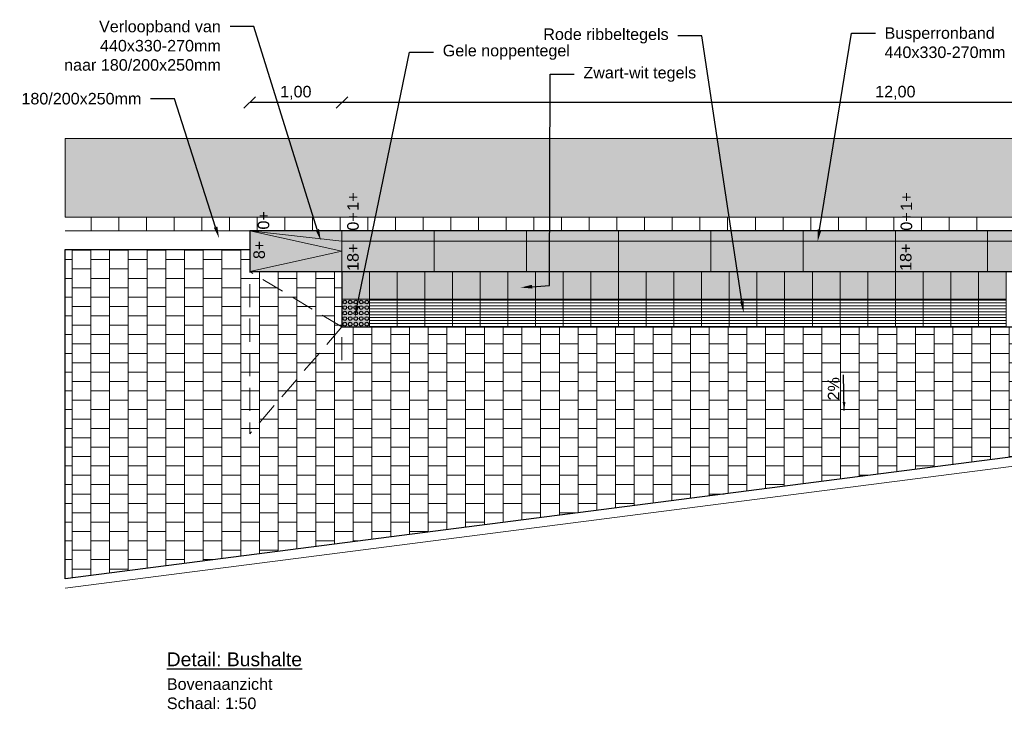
# Model space of a CAD drawing. Header units: metres. Extents: x -1 to 197910, y -70 to 354116.
# Tile 2 of 65: x 2 to 12, y -59 to -51. Entities that reach past the tile are written whole.
import ezdxf
from ezdxf import colors
from ezdxf.entities.mleader import LeaderData, LeaderLine
from ezdxf.math import Vec2, Vec3

# ---------------------------------------------------------------- set-up
doc = ezdxf.new("R2010")
doc.units = ezdxf.units.M
doc.header["$PDMODE"] = 1
doc.linetypes.add('DASHED2', pattern=[0.375, 0.25, -0.125])
for name, color, linetype, lineweight in [('N-WE-AL-DETAIL-G', 7, 'Continuous', 9), ('X-XX-AL-AANKLEDING-M', 7, 'Continuous', 18), ('X-XX-AL-AANKLEDING-T25', 7, 'Continuous', 25), ('X-XX-AL-AANKLEDING-T30', 7, 'Continuous', 30), ('X-XX-AL-DETAIL1-G', 7, 'Continuous', 18)]:
    doc.layers.add(name, color=color, linetype=linetype, lineweight=lineweight)
doc.layers.add('X-XX-AL-DETAIL-G', color=7, linetype='Continuous')
doc.styles.add('NLCS_ISO', font='arial.ttf')
doc.styles.add('ROMANS', font='romans.shx', dxfattribs={"width": 0.9})
doc.styles.get("Standard").update_dxf_attribs({"font": 'arial.ttf'})
doc.dimstyles.new('1_50', dxfattribs={"dimscale": 0.05, "dimtxt": 1.8, "dimasz": 1.8, "dimexe": 1.8, "dimexo": 0.625, "dimgap": 0.9, "dimtad": 1, "dimlfac": -1, "dimzin": 0, "dimdsep": 46, "dimtxsty": 'ROMANS', "dimcen": 0.9, "dimse1": 1, "dimse2": 1, "dimadec": 0, "dimazin": 0, "dimtfac": 1, "dimtix": 1, "dimtofl": 0, "dimtmove": 2, "dimatfit": 3, "dimfxl": 1, "dimtolj": 1, "dimtzin": 0, "dimarcsym": 0})
doc.dimstyles.new('NLCS_1-50', dxfattribs={"dimscale": 0.05, "dimtxt": 2.5, "dimasz": 2.5, "dimexe": 1.25, "dimexo": 0.625, "dimtad": 1, "dimtxsty": 'Standard', "dimblk": 'OBLIQUE', "dimcen": 0, "dimse1": 1, "dimse2": 1, "dimadec": 0, "dimazin": 0, "dimtfac": 1, "dimtmove": 0, "dimatfit": 3, "dimfxl": 1, "dimarcsym": 0})
pattern_1 = [(180, (47.516383, -91.823446), (-2e-18, -0.03175), [])]
pattern_2 = [(180, (47.516383, -91.823446), (-2e-18, -0.03175), [])]

# ---------------------------------------------------------------- blocks, each defined once
blk = doc.blocks.new('_Oblique')
at = {"color": 0, "linetype": 'ByBlock', "lineweight": -2}
blk.add_line((-0.5, -0.5), (0.5, 0.5), dxfattribs=at)
blk = doc.blocks.new('*D137')
at = {"layer": 'Defpoints', "color": 0, "transparency": 16777216}
for p in [(5.202, -52.186), (5.202, -53.578), (17.202, -53.578)]:
    blk.add_point(p, dxfattribs=at)
at = {"layer": 'X-XX-AL-AANKLEDING-M', "color": 0, "lineweight": -2, "transparency": 16777216}
blk.add_line((17.202, -52.186), (5.202, -52.186), dxfattribs=at)
at = {"layer": 'X-XX-AL-AANKLEDING-M', "color": 0, "lineweight": -2, "transparency": 16777216, "xscale": 0.125, "yscale": 0.125, "zscale": 0.125, "rotation": 180}
blk.add_blockref('_Oblique', (5.202, -52.186), dxfattribs=at)
at = {"layer": 'X-XX-AL-AANKLEDING-M', "color": 0, "lineweight": -2, "transparency": 16777216, "xscale": 0.125, "yscale": 0.125, "zscale": 0.125}
blk.add_blockref('_Oblique', (17.202, -52.186), dxfattribs=at)
at = {"layer": 'X-XX-AL-AANKLEDING-M', "color": 0, "transparency": 16777216, "insert": (11.202, -52.08), "char_height": 0.125, "attachment_point": 5}
blk.add_mtext('12,00', dxfattribs=at)
blk = doc.blocks.new('*D135')
at = {"layer": 'Defpoints', "color": 0, "transparency": 16777216}
for p in [(4.202, -52.186), (4.202, -53.578), (5.202, -53.578)]:
    blk.add_point(p, dxfattribs=at)
at = {"layer": 'X-XX-AL-AANKLEDING-M', "color": 0, "lineweight": -2, "transparency": 16777216}
blk.add_line((5.202, -52.186), (4.202, -52.186), dxfattribs=at)
at = {"layer": 'X-XX-AL-AANKLEDING-M', "color": 0, "lineweight": -2, "transparency": 16777216, "xscale": 0.125, "yscale": 0.125, "zscale": 0.125, "rotation": 180}
blk.add_blockref('_Oblique', (4.202, -52.186), dxfattribs=at)
at = {"layer": 'X-XX-AL-AANKLEDING-M', "color": 0, "lineweight": -2, "transparency": 16777216, "xscale": 0.125, "yscale": 0.125, "zscale": 0.125}
blk.add_blockref('_Oblique', (5.202, -52.186), dxfattribs=at)
at = {"layer": 'X-XX-AL-AANKLEDING-M', "color": 0, "transparency": 16777216, "insert": (4.702, -52.08), "char_height": 0.125, "attachment_point": 5}
blk.add_mtext('1,00', dxfattribs=at)

msp = doc.modelspace()

# ---------------------------------------------------------------- hatches: boundary and pattern name
h = msp.add_hatch(color=253)
h.dxf.hatch_style = 1
h.paths.add_polyline_path([(4.202, -53.578), (4.202, -54.018), (5.202, -54.018), (17.202, -54.018), (18.201, -54.018), (18.202, -53.578)])
h = msp.add_hatch(color=251)
h.dxf.hatch_style = 1
h.paths.add_polyline_path([(5.202, -54.018), (5.202, -54.318), (5.502, -54.318), (5.502, -54.018)])
h = msp.add_hatch(color=254)
h.dxf.hatch_style = 1
h.paths.add_polyline_path([(5.502, -54.318), (5.802, -54.318), (5.802, -54.018), (5.502, -54.018)])
h = msp.add_hatch(color=251)
h.dxf.hatch_style = 1
h.paths.add_polyline_path([(5.802, -54.018), (5.802, -54.318), (6.102, -54.318), (6.102, -54.018)])
h = msp.add_hatch(color=254)
h.dxf.hatch_style = 1
h.paths.add_polyline_path([(6.102, -54.018), (6.102, -54.318), (6.402, -54.318), (6.402, -54.018)])
h = msp.add_hatch(color=251)
h.dxf.hatch_style = 1
h.paths.add_polyline_path([(6.402, -54.018), (6.402, -54.318), (6.702, -54.318), (6.702, -54.018)])
h = msp.add_hatch(color=254)
h.dxf.hatch_style = 1
h.paths.add_polyline_path([(6.702, -54.318), (7.002, -54.318), (7.002, -54.018), (6.702, -54.018)])
h = msp.add_hatch(color=251)
h.dxf.hatch_style = 1
h.paths.add_polyline_path([(7.002, -54.018), (7.002, -54.318), (7.302, -54.318), (7.302, -54.018)])
h = msp.add_hatch(color=254)
h.dxf.hatch_style = 1
h.paths.add_polyline_path([(7.302, -54.018), (7.302, -54.318), (7.602, -54.318), (7.602, -54.018)])
h = msp.add_hatch(color=251)
h.dxf.hatch_style = 1
h.paths.add_polyline_path([(7.602, -54.018), (7.602, -54.318), (7.902, -54.318), (7.902, -54.018)])
h = msp.add_hatch(color=254)
h.dxf.hatch_style = 1
h.paths.add_polyline_path([(7.902, -54.318), (8.202, -54.318), (8.202, -54.018), (7.902, -54.018)])
h = msp.add_hatch(color=251)
h.dxf.hatch_style = 1
h.paths.add_polyline_path([(8.202, -54.018), (8.202, -54.318), (8.502, -54.318), (8.502, -54.018)])
h = msp.add_hatch(color=254)
h.dxf.hatch_style = 1
h.paths.add_polyline_path([(8.502, -54.018), (8.502, -54.318), (8.802, -54.318), (8.802, -54.018)])
h = msp.add_hatch(color=251)
h.dxf.hatch_style = 1
h.paths.add_polyline_path([(8.802, -54.018), (8.802, -54.318), (9.102, -54.318), (9.102, -54.018)])
h = msp.add_hatch(color=254)
h.dxf.hatch_style = 1
h.paths.add_polyline_path([(9.102, -54.318), (9.402, -54.318), (9.402, -54.018), (9.102, -54.018)])
h = msp.add_hatch(color=251)
h.dxf.hatch_style = 1
h.paths.add_polyline_path([(9.402, -54.018), (9.402, -54.318), (9.702, -54.318), (9.702, -54.018)])
h = msp.add_hatch(color=254)
h.dxf.hatch_style = 1
h.paths.add_polyline_path([(9.702, -54.018), (9.702, -54.318), (10.002, -54.318), (10.002, -54.018)])
h = msp.add_hatch(color=251)
h.dxf.hatch_style = 1
h.paths.add_polyline_path([(10.002, -54.018), (10.002, -54.318), (10.302, -54.318), (10.302, -54.018)])
h = msp.add_hatch(color=254)
h.dxf.hatch_style = 1
h.paths.add_polyline_path([(10.302, -54.318), (10.602, -54.318), (10.602, -54.018), (10.302, -54.018)])
h = msp.add_hatch(color=251)
h.dxf.hatch_style = 1
h.paths.add_polyline_path([(10.602, -54.018), (10.602, -54.318), (10.902, -54.318), (10.902, -54.018)])
h = msp.add_hatch(color=254)
h.dxf.hatch_style = 1
h.paths.add_polyline_path([(10.902, -54.018), (10.902, -54.318), (11.202, -54.318), (11.202, -54.018)])
h = msp.add_hatch(color=251)
h.dxf.hatch_style = 1
h.paths.add_polyline_path([(11.202, -54.018), (11.202, -54.318), (11.502, -54.318), (11.502, -54.018)])
h = msp.add_hatch(color=254)
h.dxf.hatch_style = 1
h.paths.add_polyline_path([(11.502, -54.318), (11.802, -54.318), (11.802, -54.018), (11.502, -54.018)])
h = msp.add_hatch(color=251)
h.dxf.hatch_style = 1
h.paths.add_polyline_path([(11.802, -54.018), (11.802, -54.318), (12.102, -54.318), (12.102, -54.018)])
h = msp.add_hatch(color=254)
h.dxf.hatch_style = 1
h.paths.add_polyline_path([(12.102, -54.018), (12.102, -54.318), (12.402, -54.318), (12.402, -54.018)])
at = {"layer": 'N-WE-AL-DETAIL-G'}
h = msp.add_hatch(color=253, dxfattribs=at)
h.dxf.hatch_style = 1
h.paths.add_polyline_path([(20.184, -53.428), (20.184, -52.578), (2.201, -52.578), (2.201, -53.428)])
h = msp.add_hatch(dxfattribs=at)
h.set_pattern_fill('AR-B88', color=252, scale=0.001, angle=90)
h.set_pattern_definition([(90, (-19.26333, 0.7723), (-0.2032, 1e-17), []), (180, (-19.26333, 0.7723), (-0.2032, -0.1016), [0.2032, -0.2032])])
h.paths.add_polyline_path([(17.202, -54.618), (17.202, -54.018), (18.201, -54.018), (18.202, -55.29), (2.201, -57.347), (2.201, -53.778), (4.202, -53.778), (4.202, -54.018), (5.202, -54.018), (5.202, -54.618)])
h = msp.add_hatch(dxfattribs=at)
h.set_pattern_fill('ANSI31', color=11, scale=0.01, angle=135)
h.set_pattern_definition(pattern_1)
h.paths.add_polyline_path([(5.502, -54.618), (5.802, -54.618), (5.802, -54.318), (5.502, -54.318)])
h = msp.add_hatch(dxfattribs=at)
h.set_pattern_fill('ANSI31', color=11, scale=0.01, angle=135)
h.set_pattern_definition(pattern_1)
h.paths.add_polyline_path([(5.802, -54.618), (6.102, -54.618), (6.102, -54.318), (5.802, -54.318)])
h = msp.add_hatch(dxfattribs=at)
h.set_pattern_fill('ANSI31', color=11, scale=0.01, angle=135)
h.set_pattern_definition(pattern_1)
h.paths.add_polyline_path([(6.102, -54.618), (6.402, -54.618), (6.402, -54.318), (6.102, -54.318)])
h = msp.add_hatch(dxfattribs=at)
h.set_pattern_fill('ANSI31', color=11, scale=0.01, angle=135)
h.set_pattern_definition(pattern_1)
h.paths.add_polyline_path([(6.402, -54.618), (6.702, -54.618), (6.702, -54.318), (6.402, -54.318)])
h = msp.add_hatch(dxfattribs=at)
h.set_pattern_fill('ANSI31', color=11, scale=0.01, angle=135)
h.set_pattern_definition(pattern_1)
h.paths.add_polyline_path([(6.702, -54.618), (7.002, -54.618), (7.002, -54.318), (6.702, -54.318)])
h = msp.add_hatch(dxfattribs=at)
h.set_pattern_fill('ANSI31', color=11, scale=0.01, angle=135)
h.set_pattern_definition(pattern_1)
h.paths.add_polyline_path([(7.002, -54.618), (7.302, -54.618), (7.302, -54.318), (7.002, -54.318)])
h = msp.add_hatch(dxfattribs=at)
h.set_pattern_fill('ANSI31', color=11, scale=0.01, angle=135)
h.set_pattern_definition(pattern_1)
h.paths.add_polyline_path([(7.302, -54.618), (7.602, -54.618), (7.602, -54.318), (7.302, -54.318)])
h = msp.add_hatch(dxfattribs=at)
h.set_pattern_fill('ANSI31', color=11, scale=0.01, angle=135)
h.set_pattern_definition(pattern_1)
h.paths.add_polyline_path([(7.602, -54.618), (7.902, -54.618), (7.902, -54.318), (7.602, -54.318)])
h = msp.add_hatch(dxfattribs=at)
h.set_pattern_fill('ANSI31', color=11, scale=0.01, angle=135)
h.set_pattern_definition(pattern_1)
h.paths.add_polyline_path([(7.902, -54.618), (8.202, -54.618), (8.202, -54.318), (7.902, -54.318)])
h = msp.add_hatch(dxfattribs=at)
h.set_pattern_fill('ANSI31', color=11, scale=0.01, angle=135)
h.set_pattern_definition(pattern_1)
h.paths.add_polyline_path([(8.202, -54.618), (8.502, -54.618), (8.502, -54.318), (8.202, -54.318)])
h = msp.add_hatch(dxfattribs=at)
h.set_pattern_fill('ANSI31', color=11, scale=0.01, angle=135)
h.set_pattern_definition(pattern_1)
h.paths.add_polyline_path([(8.502, -54.618), (8.802, -54.618), (8.802, -54.318), (8.502, -54.318)])
h = msp.add_hatch(dxfattribs=at)
h.set_pattern_fill('ANSI31', color=11, scale=0.01, angle=135)
h.set_pattern_definition(pattern_1)
h.paths.add_polyline_path([(8.802, -54.618), (9.102, -54.618), (9.102, -54.318), (8.802, -54.318)])
h = msp.add_hatch(dxfattribs=at)
h.set_pattern_fill('ANSI31', color=11, scale=0.01, angle=135)
h.set_pattern_definition(pattern_1)
h.paths.add_polyline_path([(9.102, -54.618), (9.402, -54.618), (9.402, -54.318), (9.102, -54.318)])
h = msp.add_hatch(dxfattribs=at)
h.set_pattern_fill('ANSI31', color=11, scale=0.01, angle=135)
h.set_pattern_definition(pattern_1)
h.paths.add_polyline_path([(9.402, -54.618), (9.702, -54.618), (9.702, -54.318), (9.402, -54.318)])
h = msp.add_hatch(dxfattribs=at)
h.set_pattern_fill('ANSI31', color=11, scale=0.01, angle=135)
h.set_pattern_definition(pattern_1)
h.paths.add_polyline_path([(9.702, -54.618), (10.002, -54.618), (10.002, -54.318), (9.702, -54.318)])
h = msp.add_hatch(dxfattribs=at)
h.set_pattern_fill('ANSI31', color=11, scale=0.01, angle=135)
h.set_pattern_definition(pattern_1)
h.paths.add_polyline_path([(10.002, -54.618), (10.302, -54.618), (10.302, -54.318), (10.002, -54.318)])
h = msp.add_hatch(dxfattribs=at)
h.set_pattern_fill('ANSI31', color=11, scale=0.01, angle=135)
h.set_pattern_definition(pattern_2)
h.paths.add_polyline_path([(10.302, -54.618), (10.602, -54.618), (10.602, -54.318), (10.302, -54.318)])
h = msp.add_hatch(dxfattribs=at)
h.set_pattern_fill('ANSI31', color=11, scale=0.01, angle=135)
h.set_pattern_definition(pattern_2)
h.paths.add_polyline_path([(10.602, -54.618), (10.902, -54.618), (10.902, -54.318), (10.602, -54.318)])
h = msp.add_hatch(dxfattribs=at)
h.set_pattern_fill('ANSI31', color=11, scale=0.01, angle=135)
h.set_pattern_definition(pattern_2)
h.paths.add_polyline_path([(10.902, -54.618), (11.202, -54.618), (11.202, -54.318), (10.902, -54.318)])
h = msp.add_hatch(dxfattribs=at)
h.set_pattern_fill('ANSI31', color=11, scale=0.01, angle=135)
h.set_pattern_definition(pattern_2)
h.paths.add_polyline_path([(11.202, -54.618), (11.502, -54.618), (11.502, -54.318), (11.202, -54.318)])
h = msp.add_hatch(dxfattribs=at)
h.set_pattern_fill('ANSI31', color=11, scale=0.01, angle=135)
h.set_pattern_definition(pattern_2)
h.paths.add_polyline_path([(11.502, -54.618), (11.802, -54.618), (11.802, -54.318), (11.502, -54.318)])
h = msp.add_hatch(dxfattribs=at)
h.set_pattern_fill('ANSI31', color=11, scale=0.01, angle=135)
h.set_pattern_definition(pattern_2)
h.paths.add_polyline_path([(11.802, -54.618), (12.102, -54.618), (12.102, -54.318), (11.802, -54.318)])
h = msp.add_hatch(dxfattribs=at)
h.set_pattern_fill('ANSI31', color=11, scale=0.01, angle=135)
h.set_pattern_definition(pattern_2)
h.paths.add_polyline_path([(12.102, -54.618), (12.402, -54.618), (12.402, -54.318), (12.102, -54.318)])
at = {"layer": 'X-XX-AL-DETAIL-G'}
h = msp.add_hatch(color=42, dxfattribs=at)
h.dxf.hatch_style = 1
h.paths.add_polyline_path([(5.202, -54.618), (5.202, -54.318), (5.502, -54.318), (5.502, -54.618)])

# ---------------------------------------------------------------- linework, layer by layer
at = {"layer": 'Defpoints', "color": 6}
for points in [[(4.202, -53.578), (4.202, -54.018), (5.202, -54.018), (17.202, -54.018), (18.201, -54.018), (18.202, -53.578)], [(17.202, -54.618), (17.202, -54.018), (18.201, -54.018), (18.202, -55.29), (2.201, -57.347), (2.201, -53.778), (4.202, -53.778), (4.202, -54.018), (5.202, -54.018), (5.202, -54.618)]]:
    msp.add_lwpolyline(points, close=True, dxfattribs=at)
at = {"layer": 'N-WE-AL-DETAIL-G'}
msp.add_lwpolyline([(5.202, -54.018), (5.202, -53.578)], dxfattribs=at)
at = {"layer": 'N-WE-AL-DETAIL-G', "linetype": 'DASHED2'}
for points in [[(4.202, -53.778), (4.202, -55.778)], [(5.202, -54.018), (5.202, -54.618), (4.202, -55.778)], [(5.202, -54.618), (4.202, -54.018)], [(5.202, -54.978), (5.202, -54.018)]]:
    msp.add_lwpolyline(points, dxfattribs=at)
at = {"layer": 'N-WE-AL-DETAIL-G'}
for points in [[(5.502, -54.018), (5.202, -54.018), (5.202, -54.318), (5.502, -54.318)], [(5.802, -54.018), (5.502, -54.018), (5.502, -54.318), (5.802, -54.318)], [(6.102, -54.018), (5.802, -54.018), (5.802, -54.318), (6.102, -54.318)], [(6.402, -54.018), (6.102, -54.018), (6.102, -54.318), (6.402, -54.318)], [(6.702, -54.018), (6.402, -54.018), (6.402, -54.318), (6.702, -54.318)], [(7.002, -54.018), (6.702, -54.018), (6.702, -54.318), (7.002, -54.318)], [(7.302, -54.018), (7.002, -54.018), (7.002, -54.318), (7.302, -54.318)], [(7.602, -54.018), (7.302, -54.018), (7.302, -54.318), (7.602, -54.318)], [(7.902, -54.018), (7.602, -54.018), (7.602, -54.318), (7.902, -54.318)], [(8.202, -54.018), (7.902, -54.018), (7.902, -54.318), (8.202, -54.318)], [(8.502, -54.018), (8.202, -54.018), (8.202, -54.318), (8.502, -54.318)], [(8.802, -54.018), (8.502, -54.018), (8.502, -54.318), (8.802, -54.318)], [(9.102, -54.018), (8.802, -54.018), (8.802, -54.318), (9.102, -54.318)], [(9.402, -54.018), (9.102, -54.018), (9.102, -54.318), (9.402, -54.318)], [(9.702, -54.018), (9.402, -54.018), (9.402, -54.318), (9.702, -54.318)], [(10.002, -54.018), (9.702, -54.018), (9.702, -54.318), (10.002, -54.318)], [(10.302, -54.018), (10.002, -54.018), (10.002, -54.318), (10.302, -54.318)], [(10.602, -54.018), (10.302, -54.018), (10.302, -54.318), (10.602, -54.318)], [(10.902, -54.018), (10.602, -54.018), (10.602, -54.318), (10.902, -54.318)], [(11.202, -54.018), (10.902, -54.018), (10.902, -54.318), (11.202, -54.318)], [(11.502, -54.018), (11.202, -54.018), (11.202, -54.318), (11.502, -54.318)], [(11.802, -54.018), (11.502, -54.018), (11.502, -54.318), (11.802, -54.318)], [(12.102, -54.018), (11.802, -54.018), (11.802, -54.318), (12.102, -54.318)], [(12.402, -54.018), (12.102, -54.018), (12.102, -54.318), (12.402, -54.318)], [(5.502, -54.318), (5.202, -54.318), (5.202, -54.618), (5.502, -54.618)], [(5.802, -54.318), (5.502, -54.318), (5.502, -54.618), (5.802, -54.618)], [(6.102, -54.318), (5.802, -54.318), (5.802, -54.618), (6.102, -54.618)], [(6.402, -54.318), (6.102, -54.318), (6.102, -54.618), (6.402, -54.618)], [(6.702, -54.318), (6.402, -54.318), (6.402, -54.618), (6.702, -54.618)], [(7.002, -54.318), (6.702, -54.318), (6.702, -54.618), (7.002, -54.618)], [(7.302, -54.318), (7.002, -54.318), (7.002, -54.618), (7.302, -54.618)], [(7.602, -54.318), (7.302, -54.318), (7.302, -54.618), (7.602, -54.618)], [(7.902, -54.318), (7.602, -54.318), (7.602, -54.618), (7.902, -54.618)], [(8.202, -54.318), (7.902, -54.318), (7.902, -54.618), (8.202, -54.618)], [(8.502, -54.318), (8.202, -54.318), (8.202, -54.618), (8.502, -54.618)], [(8.802, -54.318), (8.502, -54.318), (8.502, -54.618), (8.802, -54.618)], [(9.102, -54.318), (8.802, -54.318), (8.802, -54.618), (9.102, -54.618)], [(9.402, -54.318), (9.102, -54.318), (9.102, -54.618), (9.402, -54.618)], [(9.702, -54.318), (9.402, -54.318), (9.402, -54.618), (9.702, -54.618)], [(10.002, -54.318), (9.702, -54.318), (9.702, -54.618), (10.002, -54.618)], [(10.302, -54.318), (10.002, -54.318), (10.002, -54.618), (10.302, -54.618)], [(10.602, -54.318), (10.302, -54.318), (10.302, -54.618), (10.602, -54.618)], [(10.902, -54.318), (10.602, -54.318), (10.602, -54.618), (10.902, -54.618)], [(11.202, -54.318), (10.902, -54.318), (10.902, -54.618), (11.202, -54.618)], [(11.502, -54.318), (11.202, -54.318), (11.202, -54.618), (11.502, -54.618)], [(11.802, -54.318), (11.502, -54.318), (11.502, -54.618), (11.802, -54.618)], [(12.102, -54.318), (11.802, -54.318), (11.802, -54.618), (12.102, -54.618)], [(12.402, -54.318), (12.102, -54.318), (12.102, -54.618), (12.402, -54.618)]]:
    msp.add_lwpolyline(points, close=True, dxfattribs=at)
at = {"layer": 'X-XX-AL-DETAIL-G', "color": 252}
for centre in [(5.232, -54.348), (5.292, -54.348), (5.352, -54.348), (5.412, -54.348), (5.472, -54.348), (5.232, -54.408), (5.292, -54.408), (5.352, -54.408), (5.412, -54.408), (5.472, -54.408), (5.232, -54.468), (5.232, -54.528), (5.292, -54.468), (5.292, -54.528), (5.352, -54.468), (5.352, -54.528), (5.412, -54.468), (5.412, -54.528), (5.472, -54.468), (5.472, -54.528), (5.232, -54.588), (5.292, -54.588), (5.352, -54.588), (5.412, -54.588), (5.472, -54.588)]:
    msp.add_circle(centre, 0.02, dxfattribs=at)
at = {"layer": 'X-XX-AL-DETAIL1-G'}
for points in [[(2.201, -52.578), (20.184, -52.578)], [(2.201, -53.428), (20.184, -53.428)], [(2.484, -53.428), (2.484, -53.578)], [(2.784, -53.428), (2.784, -53.578)], [(3.084, -53.428), (3.084, -53.578)], [(3.384, -53.428), (3.384, -53.578)], [(3.684, -53.428), (3.684, -53.578)], [(3.984, -53.428), (3.984, -53.578)], [(4.284, -53.428), (4.284, -53.578)], [(4.584, -53.428), (4.584, -53.578)], [(4.884, -53.428), (4.884, -53.578)], [(5.184, -53.428), (5.184, -53.578)], [(5.484, -53.428), (5.484, -53.578)], [(5.784, -53.428), (5.784, -53.578)], [(6.084, -53.428), (6.084, -53.578)], [(6.384, -53.428), (6.384, -53.578)], [(6.684, -53.428), (6.684, -53.578)], [(6.984, -53.428), (6.984, -53.578)], [(7.284, -53.428), (7.284, -53.578)], [(7.584, -53.428), (7.584, -53.578)], [(7.884, -53.428), (7.884, -53.578)], [(8.184, -53.428), (8.184, -53.578)], [(8.484, -53.428), (8.484, -53.578)], [(8.784, -53.428), (8.784, -53.578)], [(9.084, -53.428), (9.084, -53.578)], [(9.384, -53.428), (9.384, -53.578)], [(9.684, -53.428), (9.684, -53.578)], [(9.984, -53.428), (9.984, -53.578)], [(10.284, -53.428), (10.284, -53.578)], [(10.584, -53.428), (10.584, -53.578)], [(10.884, -53.428), (10.884, -53.578)], [(11.184, -53.428), (11.184, -53.578)], [(11.184, -53.428), (11.184, -53.578)], [(11.484, -53.428), (11.484, -53.578)], [(11.784, -53.428), (11.784, -53.578)], [(12.084, -53.428), (12.084, -53.578)], [(4.202, -53.578), (2.201, -53.578)], [(2.201, -53.578), (20.184, -53.578)], [(5.202, -53.688), (4.202, -53.578)], [(4.202, -53.578), (5.202, -53.798), (4.202, -54.018)], [(6.202, -53.578), (6.202, -54.018)], [(7.202, -53.578), (7.202, -54.018)], [(8.202, -53.578), (8.202, -54.018)], [(9.202, -53.578), (9.202, -54.018)], [(10.202, -53.578), (10.202, -54.018)], [(11.202, -53.578), (11.202, -54.018)], [(12.202, -53.578), (12.202, -54.018)], [(5.202, -53.688), (17.202, -53.688)], [(4.202, -53.778), (2.201, -53.778)], [(18.302, -53.778), (18.302, -55.378), (2.201, -57.448)], [(18.202, -53.778), (18.202, -55.29), (2.201, -57.347)]]:
    msp.add_lwpolyline(points, dxfattribs=at)
for points in [[(20.184, -53.428), (20.184, -52.578), (2.201, -52.578), (2.201, -53.428)], [(5.202, -54.018), (5.202, -53.578), (4.202, -53.578), (4.202, -54.018)], [(5.202, -53.578), (17.202, -53.578), (17.202, -54.018), (5.202, -54.018)]]:
    msp.add_lwpolyline(points, close=True, dxfattribs=at)

# ---------------------------------------------------------------- texts
at = {"layer": 'X-XX-AL-AANKLEDING-T25', "char_height": 0.125, "attachment_point": 3, "rotation": 90, "style": 'NLCS_ISO'}
for s, insert in [('1+', (5.259, -53.16)), ('1+', (11.259, -53.16)), ('0+', (4.289, -53.364)), ('0+', (5.259, -53.376)), ('0+', (11.259, -53.376)), ('8+', (4.242, -53.684)), ('18+', (5.259, -53.715)), ('18+', (11.252, -53.715)), ('2%', (10.47, -55.162))]:
    msp.add_mtext(s, dxfattribs=dict(at, insert=insert))
at = {"layer": 'X-XX-AL-AANKLEDING-T25', "insert": (3.304, -58.425), "char_height": 0.125, "width": 0.97569, "attachment_point": 1, "style": 'NLCS_ISO'}
msp.add_mtext('Bovenaanzicht\\PSchaal: 1:50', dxfattribs=at)
at = {"layer": 'X-XX-AL-AANKLEDING-T30', "style": 'NLCS_ISO'}
msp.add_text('%%UDetail: Bushalte', height=0.15, dxfattribs=at).set_placement((3.302, -58.294))

# ---------------------------------------------------------------- dimensions: what is measured, and where the dimension line sits
at = {"layer": 'X-XX-AL-AANKLEDING-M'}
for base, p1, p2, picture, middle in [((4.202, -52.186), (5.202, -53.578), (4.202, -53.578), '*D135', (4.702, -52.08)), ((5.202, -52.186), (17.202, -53.578), (5.202, -53.578), '*D137', (11.202, -52.08))]:
    dim = msp.add_linear_dim(base=base, p1=p1, p2=p2, angle=180, dimstyle='NLCS_1-50', override={"dimzin": 0}, dxfattribs=at)
    dim.commit()
    dim.dimension.update_dxf_attribs({"geometry": picture, "text_midpoint": middle})

# ---------------------------------------------------------------- leaders
at = {"layer": 'N-WE-AL-DETAIL-G'}
msp.add_leader([(10.648, -55.522), (10.639, -55.137)], dimstyle='1_50', override={"dimtad": 0}, dxfattribs=at)
at = {"layer": 'X-XX-AL-AANKLEDING-T25'}
ml = msp.add_multileader_mtext('Standard', dxfattribs=at)
ml.set_content('Verloopband van\\P440x330-270mm\\Pnaar 180/200x250mm', color=256, style='NLCS_ISO')
ml.set_leader_properties()
ml.build(insert=Vec2(0, 0))
ml.multileader.update_dxf_attribs({"arrow_head_size": 0.125})
ctx = ml.context
ctx.base_point, ctx.char_height, ctx.arrow_head_size, ctx.landing_gap_size, ctx.plane_origin = Vec3(2.113, -51.364), 0.125, 0.125, 0.1, Vec3(4.939, -52.452)
ctx.text_align_type = 2
notes = []
notes.append((ctx, [(0, (1, 1, 0), (4.248, -51.364), (-1, 0), 0.259, [(0, [(4.972, -53.682)], 0, [])])]))
ctx.mtext.insert, ctx.mtext.alignment, ctx.mtext.flow_direction = Vec3(3.889, -51.3), 3, 5
ml = msp.add_multileader_mtext('Standard', dxfattribs=at)
ml.set_content('Rode ribbeltegels', color=256, style='NLCS_ISO')
ml.set_leader_properties()
ml.build(insert=Vec2(0, 0))
ml.multileader.update_dxf_attribs({"arrow_head_size": 0.125})
ctx = ml.context
ctx.base_point, ctx.char_height, ctx.arrow_head_size, ctx.landing_gap_size, ctx.plane_origin = Vec3(7.305, -51.465), 0.125, 0.125, 0.1, Vec3(8.794, -52.503)
ctx.text_align_type = 2
notes.append((ctx, [(1, (1, 1, 0), (9.103, -51.465), (-1, 0), 0.259, [(0, [(9.557, -54.464)], 0, [])])]))
ctx.mtext.insert, ctx.mtext.alignment, ctx.mtext.flow_direction = Vec3(8.744, -51.384), 3, 5
ml = msp.add_multileader_mtext('Standard', dxfattribs=at)
ml.set_content('Busperronband\\P440x330-270mm', color=256, style='NLCS_ISO')
ml.set_leader_properties()
ml.build(insert=Vec2(0, 0))
ml.multileader.update_dxf_attribs({"arrow_head_size": 0.125})
ctx = ml.context
ctx.base_point, ctx.char_height, ctx.arrow_head_size, ctx.landing_gap_size, ctx.plane_origin = Vec3(10.985, -51.434), 0.125, 0.125, 0.1, Vec3(11.827, -53.448)
notes.append((ctx, [(1, (1, 1, 0), (10.726, -51.434), (1, 0), 0.259, [(0, [(10.361, -53.688)], 0, [])])]))
ctx.mtext.insert, ctx.mtext.flow_direction = Vec3(11.085, -51.371), 5
ml = msp.add_multileader_mtext('Standard', dxfattribs=at)
ml.set_content('Gele noppentegel', color=256, style='NLCS_ISO')
ml.set_leader_properties()
ml.build(insert=Vec2(0, 0))
ml.multileader.update_dxf_attribs({"arrow_head_size": 0.125})
ctx = ml.context
ctx.base_point, ctx.char_height, ctx.arrow_head_size, ctx.landing_gap_size, ctx.plane_origin = Vec3(6.195, -51.642), 0.125, 0.125, 0.1, Vec3(3.053, -55.551)
notes.append((ctx, [(0, (1, 1, 0), (5.936, -51.642), (1, 0), 0.259, [(0, [(5.343, -54.511)], 0, [])])]))
ctx.mtext.insert, ctx.mtext.flow_direction = Vec3(6.295, -51.561), 5
ml = msp.add_multileader_mtext('Standard', dxfattribs=at)
ml.set_content('Zwart-wit tegels', color=256, style='NLCS_ISO')
ml.set_leader_properties()
ml.build(insert=Vec2(0, 0))
ml.multileader.update_dxf_attribs({"arrow_head_size": 0.125})
ctx = ml.context
ctx.base_point, ctx.char_height, ctx.arrow_head_size, ctx.landing_gap_size, ctx.plane_origin = Vec3(7.72, -51.881), 0.125, 0.125, 0.1, Vec3(5.086, -52.393)
notes.append((ctx, [(0, (1, 1, 0), (7.46, -51.881), (1, 0), 0.259, [(1, [(7.14, -54.191), (7.452, -54.168)], 0, [])])]))
ctx.mtext.insert, ctx.mtext.flow_direction = Vec3(7.82, -51.8), 5
ml = msp.add_multileader_mtext('Standard', dxfattribs=at)
ml.set_content('180/200x250mm', color=256, style='NLCS_ISO')
ml.set_leader_properties()
ml.build(insert=Vec2(0, 0))
ml.multileader.update_dxf_attribs({"arrow_head_size": 0.125})
ctx = ml.context
ctx.base_point, ctx.char_height, ctx.arrow_head_size, ctx.landing_gap_size, ctx.plane_origin = Vec3(1.657, -52.146), 0.125, 0.125, 0.1, Vec3(3.838, -52.426)
ctx.text_align_type = 2
notes.append((ctx, [(0, (1, 1, 0), (3.387, -52.146), (-1, 0), 0.259, [(0, [(3.87, -53.655)], 0, [])])]))
ctx.mtext.insert, ctx.mtext.alignment, ctx.mtext.flow_direction = Vec3(3.028, -52.082), 3, 5
for ctx, leaders in notes:
    for number, flags, end, landing, length, lines in leaders:
        leader = LeaderData()
        leader.index, (leader.has_last_leader_line, leader.has_dogleg_vector, leader.attachment_direction) = number, flags
        leader.last_leader_point, leader.dogleg_vector, leader.dogleg_length = Vec3(end), Vec3(landing), length
        for number, points, colour, breaks in lines:
            line = LeaderLine()
            line.index, line.vertices, line.color, line.breaks = number, Vec3.list(points), colors.encode_raw_color(colour), breaks
            leader.lines.append(line)
        ctx.leaders.append(leader)

doc.saveas('drawing.dxf')
